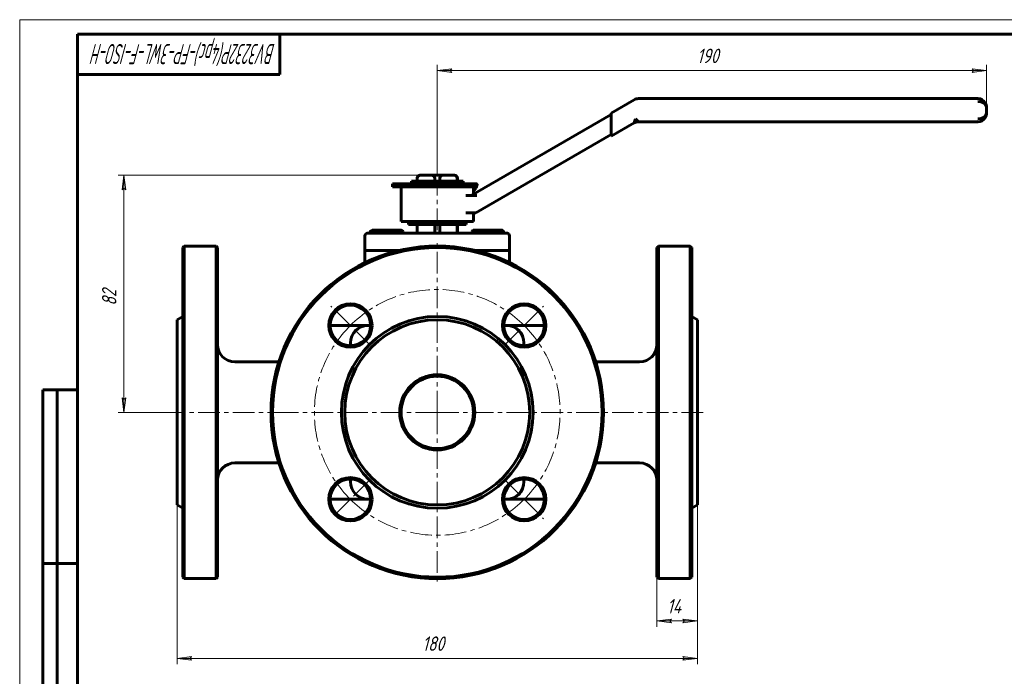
# Model space of a CAD drawing. Header units: millimetres. Extents: x 0 to 614, y 0 to 420.
# Tile 3 of 4: x 0 to 341, y 193 to 420. Entities that reach past the tile are written whole.
import ezdxf

# ---------------------------------------------------------------- set-up
doc = ezdxf.new("R2010")
doc.units = ezdxf.units.MM
for name, pattern in [('K5LT_AXLED', [12, 7.5, -1.5, 1.5, -1.5]), ('K5LT_BASIC', [0]), ('K5LT_THIN', [0])]:
    doc.linetypes.add(name, pattern=pattern)
doc.layers.add('Системный слой', color=7, linetype='Continuous')
doc.layers.add('Системный слой (1)', color=7, linetype='Continuous', true_color=0x6c6c6c)
doc.styles.add('KDIMTEXTSTYLE', font='txt', dxfattribs={"width": 0.96, "oblique": 15, "height": 5})
doc.styles.add('KTEXTSTYLE', font='txt', dxfattribs={"width": 0.96, "height": 5})
doc.dimstyles.new('KDIMSTYLE (1.00)', dxfattribs={"dimtxt": 5, "dimasz": 1, "dimexe": 2, "dimexo": 0, "dimgap": 1, "dimtad": 1, "dimtxsty": 'KDIMTEXTSTYLE', "dimsah": 1, "dimcen": 0, "dimdle": 1, "dimadec": 0, "dimazin": 0, "dimtfac": 0.667, "dimtmove": 0, "dimatfit": 3, "dimfxl": 1, "dimtvp": 1, "dimtolj": 1, "dimtzin": 0, "dimarcsym": 0})

# ---------------------------------------------------------------- blocks, each defined once
blk = doc.blocks.new('U0')
at = {"layer": 'Системный слой (1)', "color": 143, "linetype": 'K5LT_BASIC', "lineweight": 60, "true_color": 0x33acca}
for p, q in [((121.39, 314.21), (120.44, 314.21)), ((168.44, 314.21), (167.49, 314.21))]:
    blk.add_line(p, q, dxfattribs=at)
blk = doc.blocks.new('U1')
at = {"layer": 'Системный слой (1)', "color": 143, "linetype": 'K5LT_BASIC', "lineweight": 60, "true_color": 0x33acca}
for p, q in [((114.44, 308.21), (114.44, 307.27)), ((114.44, 261.16), (114.44, 260.21))]:
    blk.add_line(p, q, dxfattribs=at)
blk = doc.blocks.new('U2')
at = {"layer": 'Системный слой (1)', "color": 143, "linetype": 'K5LT_BASIC', "lineweight": 60, "true_color": 0x33acca}
for p, q in [((68.44, 284.21), (68.44, 341.21)), ((68.44, 227.21), (68.44, 284.21))]:
    blk.add_line(p, q, dxfattribs=at)
blk = doc.blocks.new('U3')
at = {"layer": 'Системный слой (1)', "color": 143, "linetype": 'K5LT_BASIC', "lineweight": 60, "true_color": 0x33acca}
for p, q in [((174.44, 307.27), (174.44, 308.21)), ((174.44, 260.21), (174.44, 261.16))]:
    blk.add_line(p, q, dxfattribs=at)
blk = doc.blocks.new('U4')
at = {"layer": 'Системный слой (1)', "color": 143, "linetype": 'K5LT_BASIC', "lineweight": 60, "true_color": 0x33acca}
for p, q in [((131.39, 340.21), (125.44, 340.21)), ((163.44, 340.21), (157.49, 340.21))]:
    blk.add_line(p, q, dxfattribs=at)
blk = doc.blocks.new('U5')
at = {"layer": 'Системный слой (1)', "color": 143, "linetype": 'K5LT_BASIC', "lineweight": 60, "true_color": 0x33acca}
for p, q in [((120.44, 254.21), (121.39, 254.21)), ((167.49, 254.21), (168.44, 254.21))]:
    blk.add_line(p, q, dxfattribs=at)
blk = doc.blocks.new('U6')
at = {"layer": 'Системный слой (1)', "color": 143, "linetype": 'K5LT_BASIC', "lineweight": 60, "true_color": 0x33acca}
for p, q in [((54.44, 284.21), (54.44, 316.21)), ((54.44, 252.21), (54.44, 284.21))]:
    blk.add_line(p, q, dxfattribs=at)
blk = doc.blocks.new('U7')
at = {"layer": 'Системный слой (1)', "color": 143, "linetype": 'K5LT_BASIC', "lineweight": 60, "true_color": 0x33acca}
for p, q in [((56.44, 341.21), (56.44, 284.21)), ((56.44, 284.21), (56.44, 227.21))]:
    blk.add_line(p, q, dxfattribs=at)
blk = doc.blocks.new('U8')
at = {"layer": 'Системный слой (1)', "color": 143, "linetype": 'K5LT_BASIC', "lineweight": 60, "true_color": 0x33acca}
for p, q in [((156.63, 346.95), (156.5, 346.77)), ((156.74, 347.08), (156.63, 346.95)), ((156.86, 347.17), (156.74, 347.08)), ((156.91, 347.19), (156.86, 347.17)), ((156.97, 347.21), (156.91, 347.19)), ((157.03, 347.21), (156.97, 347.21))]:
    blk.add_line(p, q, dxfattribs=at)
blk = doc.blocks.new('U9')
at = {"layer": 'Системный слой (1)', "color": 143, "linetype": 'K5LT_BASIC', "lineweight": 60, "true_color": 0x33acca}
for p, q in [((131.83, 347.19), (131.59, 347.21)), ((132.07, 347.12), (131.83, 347.19)), ((132.33, 346.99), (132.07, 347.12)), ((132.43, 346.93), (132.33, 346.99)), ((132.54, 346.85), (132.43, 346.93)), ((132.66, 346.77), (132.54, 346.85))]:
    blk.add_line(p, q, dxfattribs=at)
blk = doc.blocks.new('U10')
at = {"layer": 'Системный слой (1)', "color": 143, "linetype": 'K5LT_BASIC', "lineweight": 60, "true_color": 0x33acca}
for p, q in [((156.94, 360.81), (157.86, 361.86)), ((157.86, 361.86), (157.94, 362.21))]:
    blk.add_line(p, q, dxfattribs=at)
blk = doc.blocks.new('U11')
at = {"layer": 'Системный слой (1)', "color": 143, "linetype": 'K5LT_BASIC', "lineweight": 60, "true_color": 0x33acca}
for p, q in [((156.94, 359.68), (156.94, 362.21)), ((156.94, 350.21), (156.94, 353.21))]:
    blk.add_line(p, q, dxfattribs=at)
blk = doc.blocks.new('U12')
at = {"layer": 'Системный слой (1)', "color": 30, "linetype": 'K5LT_AXLED', "lineweight": 18, "true_color": 0xff8000}
for q in [(144.44, 343.71), (84.94, 284.21), (203.94, 284.21), (144.44, 224.71)]:
    blk.add_line((144.44, 284.21), q, dxfattribs=at)
blk = doc.blocks.new('U13')
at = {"layer": 'Системный слой (1)', "color": 30, "linetype": 'K5LT_AXLED', "lineweight": 18, "true_color": 0xff8000}
for p, q in [((114.39, 314.27), (107.67, 320.98)), ((174.49, 314.27), (181.21, 320.98)), ((121.11, 307.55), (114.39, 314.27)), ((167.78, 307.55), (174.49, 314.27)), ((120.75, 260.53), (114.39, 254.16)), ((167.78, 260.88), (174.49, 254.16)), ((114.39, 254.16), (108.03, 247.8)), ((174.49, 254.16), (181.21, 247.44))]:
    blk.add_line(p, q, dxfattribs=at)
for start, end in [(45, 135), (135, 225), (315, 45), (225, 315)]:
    blk.add_arc((144.44, 284.21), 42.5, start, end, dxfattribs=at)
blk = doc.blocks.new('D0')
at = {"layer": 'Системный слой (1)'}
for points in [[(54.44, 199.15), (59.44, 199.81), (58.94, 199.15), (59.44, 198.49)], [(229.44, 198.49), (234.44, 199.15), (229.44, 199.81), (229.94, 199.15)]]:
    blk.add_hatch(color=7, dxfattribs=at).paths.add_polyline_path(points)
at = {"layer": 'Системный слой (1)', "color": 7, "linetype": 'K5LT_THIN', "lineweight": 18, "true_color": 0xffffff}
for p, q in [((54.44, 252.21), (54.44, 197.15)), ((234.44, 252.21), (234.44, 197.15)), ((54.44, 199.15), (59.44, 199.81)), ((59.44, 198.49), (54.44, 199.15)), ((59.44, 199.81), (58.94, 199.15)), ((58.94, 199.15), (59.44, 198.49)), ((229.94, 199.15), (229.44, 199.81)), ((229.44, 199.81), (234.44, 199.15)), ((234.44, 199.15), (229.44, 198.49)), ((229.44, 198.49), (229.94, 199.15))]:
    blk.add_line(p, q, dxfattribs=at)
blk.add_wipeout([(139.3, 200.15), (139.3, 207.53), (149.17, 207.53), (149.17, 200.15)]).dxf.layer = 'Системный слой (1)'
blk.add_line((54.44, 199.15), (234.44, 199.15), dxfattribs=at)
at = {"layer": 'Системный слой (1)', "color": 7, "insert": (139.3, 206.74), "char_height": 5, "attachment_point": 1, "style": 'KTEXTSTYLE'}
blk.add_mtext('\\fArial|b0|c204|p34;\\H5.0;\\W1.000;\\Q15;\\fGOST Type AU|b0|i0|c204|p34;\\Q15;\\W0.960;180', dxfattribs=at)
blk = doc.blocks.new('KDIMARROW_01')
at = {"layer": 'Системный слой'}
blk.add_hatch(color=0, dxfattribs=at).paths.add_polyline_path([(-5, -0.66), (0, 0), (-5, 0.66), (-4.5, 0)])
at = {"layer": 'Системный слой', "color": 0, "linetype": 'K5LT_THIN', "lineweight": 18}
for p, q in [((-4.5, 0), (-5, 0.66)), ((-5, 0.66), (0, 0)), ((0, 0), (-5, -0.66)), ((-5, -0.66), (-4.5, 0))]:
    blk.add_line(p, q, dxfattribs=at)
at = {"layer": 'Системный слой (1)', "color": 0, "linetype": 'K5LT_THIN', "lineweight": 18}
blk.add_line((144.44, 284.21), (143.44, 284.21), dxfattribs=at)
blk = doc.blocks.new('D1')
at = {"layer": 'Системный слой (1)', "color": 7, "linetype": 'K5LT_THIN', "lineweight": 18, "true_color": 0xffffff}
for p, q in [((234.44, 252.21), (234.44, 210.1)), ((220.44, 227.21), (220.44, 210.1))]:
    blk.add_line(p, q, dxfattribs=at)
blk.add_wipeout([(223.95, 213.1), (223.95, 220.49), (230.65, 220.49), (230.65, 213.1)]).dxf.layer = 'Системный слой (1)'
at = {"layer": 'Системный слой (1)'}
for points in [[(224.94, 212.1), (225.44, 212.76), (220.44, 212.1), (225.44, 211.45)], [(234.44, 212.1), (229.44, 212.76), (229.94, 212.1), (229.44, 211.45)]]:
    blk.add_hatch(color=7, dxfattribs=at).paths.add_polyline_path(points)
at = {"layer": 'Системный слой (1)', "color": 7, "linetype": 'K5LT_THIN', "lineweight": 18, "true_color": 0xffffff}
for p, q in [((220.44, 212.1), (225.44, 212.76)), ((225.44, 211.45), (220.44, 212.1)), ((220.44, 212.1), (234.44, 212.1)), ((225.44, 212.76), (224.94, 212.1)), ((224.94, 212.1), (225.44, 211.45)), ((229.94, 212.1), (229.44, 212.76)), ((229.44, 212.76), (234.44, 212.1)), ((234.44, 212.1), (229.44, 211.45)), ((229.44, 211.45), (229.94, 212.1))]:
    blk.add_line(p, q, dxfattribs=at)
at = {"layer": 'Системный слой (1)', "color": 7, "insert": (223.95, 219.69), "char_height": 5, "attachment_point": 1, "style": 'KTEXTSTYLE'}
blk.add_mtext('\\fArial|b0|c204|p34;\\H5.0;\\W1.000;\\Q15;\\fGOST Type AU|b0|i0|c204|p34;\\Q15;\\W0.960;14', dxfattribs=at)
blk = doc.blocks.new('D2')
at = {"layer": 'Системный слой (1)'}
for points in [[(36.72, 361.21), (36.06, 366.21), (35.4, 361.21), (36.06, 361.71)], [(36.06, 284.21), (36.72, 289.21), (36.06, 288.71), (35.4, 289.21)]]:
    blk.add_hatch(color=7, dxfattribs=at).paths.add_polyline_path(points)
at = {"layer": 'Системный слой (1)', "color": 7, "linetype": 'K5LT_THIN', "lineweight": 18, "true_color": 0xffffff}
for p, q in [((144.44, 366.21), (34.06, 366.21)), ((35.4, 361.21), (36.06, 366.21)), ((36.06, 366.21), (36.72, 361.21)), ((36.06, 361.71), (35.4, 361.21)), ((36.72, 361.21), (36.06, 361.71)), ((36.06, 284.21), (35.4, 289.21)), ((35.4, 289.21), (36.06, 288.71)), ((36.06, 288.71), (36.72, 289.21)), ((36.72, 289.21), (36.06, 284.21)), ((54.44, 284.21), (34.06, 284.21))]:
    blk.add_line(p, q, dxfattribs=at)
blk.add_wipeout([(35.06, 321.13), (27.68, 321.13), (27.68, 328.97), (35.06, 328.97)]).dxf.layer = 'Системный слой (1)'
blk.add_line((36.06, 284.21), (36.06, 366.21), dxfattribs=at)
at = {"layer": 'Системный слой (1)', "color": 7, "insert": (28.47, 321.13), "char_height": 5, "attachment_point": 1, "rotation": 90, "style": 'KTEXTSTYLE'}
blk.add_mtext('\\fArial|b0|c204|p34;\\H5.0;\\W1.000;\\Q15;\\fGOST Type AU|b0|i0|c204|p34;\\Q15;\\W0.960;82', dxfattribs=at)
blk = doc.blocks.new('D3')
at = {"layer": 'Системный слой (1)'}
for points in [[(144.44, 402.41), (149.44, 403.06), (148.94, 402.41), (149.44, 401.75)], [(329.44, 401.75), (334.44, 402.41), (329.44, 403.06), (329.94, 402.41)]]:
    blk.add_hatch(color=7, dxfattribs=at).paths.add_polyline_path(points)
at = {"layer": 'Системный слой (1)', "color": 7, "linetype": 'K5LT_THIN', "lineweight": 18, "true_color": 0xffffff}
for p, q in [((144.44, 366.21), (144.44, 404.41)), ((144.44, 402.41), (149.44, 403.06)), ((149.44, 401.75), (144.44, 402.41)), ((149.44, 403.06), (148.94, 402.41)), ((148.94, 402.41), (149.44, 401.75)), ((329.94, 402.41), (329.44, 403.06)), ((329.44, 403.06), (334.44, 402.41)), ((334.44, 402.41), (329.44, 401.75)), ((329.44, 401.75), (329.94, 402.41)), ((334.44, 388.71), (334.44, 404.41))]:
    blk.add_line(p, q, dxfattribs=at)
blk.add_wipeout([(234.3, 403.41), (234.3, 410.79), (244.18, 410.79), (244.18, 403.41)]).dxf.layer = 'Системный слой (1)'
blk.add_line((144.44, 402.41), (334.44, 402.41), dxfattribs=at)
at = {"layer": 'Системный слой (1)', "color": 7, "insert": (234.3, 409.99), "char_height": 5, "attachment_point": 1, "style": 'KTEXTSTYLE'}
blk.add_mtext('\\fArial|b0|c204|p34;\\H5.0;\\W1.000;\\Q15;\\fGOST Type AU|b0|i0|c204|p34;\\Q15;\\W0.960;190', dxfattribs=at)
blk = doc.blocks.new('U42')
at = {"color": 7, "linetype": 'K5LT_THIN', "lineweight": 18, "true_color": 0xffffff}
for p, q in [((0, 0), (0, 420)), ((0, 420), (594, 420))]:
    blk.add_line(p, q, dxfattribs=at)
at = {"color": 143, "linetype": 'K5LT_BASIC', "lineweight": 60, "true_color": 0x33acca}
for p, q in [((20, 5), (20, 415)), ((20, 415), (589, 415)), ((90, 415), (90, 401)), ((90, 401), (20, 401)), ((8, 172), (8, 292)), ((20, 292), (8, 292)), ((13, 172), (13, 292)), ((20, 232), (8, 232))]:
    blk.add_line(p, q, dxfattribs=at)
at = {"color": 7, "insert": (88.48, 404.64), "char_height": 7, "attachment_point": 1, "rotation": 180, "style": 'KTEXTSTYLE'}
blk.add_mtext('\\fArial|b0|c204|p34;\\H5.0;\\W1.000;\\Q15;\\fGOST Type AU|b0|i0|c204|p34;\\Q15;\\W0.579;\\H7.00;BV3232P(4pc)-FP-3WL-F-ISO-H', dxfattribs=at)

msp = doc.modelspace()

# ---------------------------------------------------------------- linework, layer by layer
at = {"layer": 'Системный слой (1)', "color": 143, "linetype": 'K5LT_BASIC', "lineweight": 60, "true_color": 0x33acca}
for p, q in [((212.538, 392.312), (204.574, 387.714)), ((331.444, 392.714), (214.038, 392.714)), ((334.444, 387.714), (334.444, 389.714)), ((204.574, 387.178), (156.139, 359.214)), ((204.574, 387.714), (204.574, 386.559)), ((204.574, 380.869), (204.574, 386.559)), ((212.966, 385.714), (212.538, 384.312)), ((214.038, 384.714), (212.966, 385.714)), ((204.574, 379.714), (212.538, 384.312)), ((214.038, 384.714), (331.444, 384.714)), ((157.746, 353.214), (204.574, 380.25)), ((204.574, 380.869), (204.574, 379.714)), ((137.464, 364.214), (137.464, 365.214)), ((137.517, 364.214), (137.517, 365.214)), ((138.897, 366.214), (138.464, 366.214)), ((138.897, 366.214), (142.21, 366.214)), ((146.675, 366.214), (142.21, 366.214)), ((143.59, 364.214), (143.59, 365.214)), ((145.295, 364.214), (145.295, 365.214)), ((146.675, 366.214), (149.988, 366.214)), ((150.421, 366.214), (149.988, 366.214)), ((151.369, 364.214), (151.369, 365.214)), ((151.421, 364.214), (151.421, 365.214)), ((128.943, 362.214), (128.943, 363.214)), ((128.943, 363.214), (157.943, 363.214)), ((128.943, 362.214), (157.943, 362.214)), ((130.408, 363.224), (134.778, 363.224)), ((130.408, 363.214), (130.408, 363.224)), ((131.943, 350.214), (131.943, 362.214)), ((134.778, 363.214), (134.778, 363.224)), ((134.778, 363.224), (135.648, 363.224)), ((135.508, 363.224), (135.508, 364.214)), ((135.508, 364.214), (153.377, 364.214)), ((135.648, 363.224), (135.648, 363.214)), ((142.192, 363.224), (144.473, 363.224)), ((142.192, 363.214), (142.192, 363.224)), ((144.473, 363.224), (146.902, 363.224)), ((144.473, 363.214), (144.473, 363.224)), ((146.902, 363.214), (146.902, 363.224)), ((153.377, 363.214), (153.377, 364.214)), ((158.162, 362.721), (157.861, 361.855)), ((157.943, 362.214), (157.943, 363.214)), ((158.067, 363.214), (157.943, 363.214)), ((156.69, 359.214), (154.32, 359.214)), ((156.69, 359.214), (158.139, 359.214)), ((154.338, 353.214), (156.374, 353.214)), ((156.374, 353.214), (157.746, 353.214)), ((131.943, 350.214), (156.943, 350.214)), ((134.443, 350.214), (134.443, 349.214)), ((154.443, 349.214), (134.443, 349.214)), ((137.464, 346.214), (137.464, 349.214)), ((137.517, 346.214), (137.517, 349.214)), ((143.59, 346.214), (143.59, 349.214)), ((145.295, 346.214), (145.295, 349.214)), ((151.369, 346.214), (151.369, 349.214)), ((151.421, 346.214), (151.421, 349.214)), ((154.443, 350.214), (154.443, 349.214)), ((119.443, 345.214), (119.443, 340.214)), ((125.443, 346.214), (120.443, 346.214)), ((120.443, 346.214), (121.229, 346.214)), ((121.229, 346.214), (121.229, 346.768)), ((121.943, 347.214), (121.559, 346.993)), ((121.943, 347.214), (123.016, 347.214)), ((123.016, 347.214), (127.66, 347.214)), ((124.803, 346.214), (124.803, 346.768)), ((163.443, 346.214), (125.443, 346.214)), ((127.66, 347.214), (131.587, 347.214)), ((130.517, 346.214), (130.517, 346.768)), ((131.587, 347.214), (131.943, 347.214)), ((131.943, 347.214), (132.326, 346.993)), ((132.656, 346.214), (132.656, 346.768)), ((156.501, 346.214), (156.501, 346.768)), ((156.943, 347.214), (156.858, 347.165)), ((156.943, 347.214), (157.026, 347.214)), ((157.026, 347.214), (160.272, 347.214)), ((157.551, 346.214), (157.551, 346.768)), ((160.272, 347.214), (165.189, 347.214)), ((162.993, 346.214), (162.993, 346.768)), ((168.443, 346.214), (163.443, 346.214)), ((165.189, 347.214), (166.943, 347.214)), ((166.943, 347.214), (167.027, 347.165)), ((167.384, 346.214), (167.384, 346.768)), ((169.443, 345.214), (169.443, 340.214)), ((56.443, 341.214), (56.943, 341.714)), ((56.943, 284.214), (56.943, 341.714)), ((67.943, 341.714), (56.943, 341.714)), ((67.943, 341.714), (67.943, 284.214)), ((68.443, 341.214), (67.943, 341.714)), ((220.443, 341.214), (220.943, 341.714)), ((220.443, 341.214), (220.443, 227.214)), ((220.943, 284.214), (220.943, 341.714)), ((220.943, 341.714), (231.943, 341.714)), ((232.443, 341.214), (231.943, 341.714)), ((231.943, 341.714), (231.943, 284.214)), ((232.443, 227.214), (232.443, 341.214)), ((125.443, 340.214), (119.443, 340.214)), ((119.443, 340.214), (119.443, 339.214)), ((119.443, 339.214), (119.443, 335.995)), ((169.443, 340.214), (163.443, 340.214)), ((169.443, 339.214), (169.443, 340.214)), ((169.443, 339.214), (169.443, 335.995)), ((54.443, 316.214), (56.443, 317.369)), ((234.443, 316.214), (232.443, 317.369)), ((108.443, 314.214), (107.391, 314.214)), ((120.443, 314.214), (108.443, 314.214)), ((180.443, 314.214), (168.443, 314.214)), ((181.494, 314.214), (180.443, 314.214)), ((234.443, 316.214), (234.443, 252.214)), ((89.67, 301.714), (74.443, 301.714)), ((199.215, 301.714), (214.443, 301.714)), ((56.943, 226.714), (56.943, 284.214)), ((67.943, 284.214), (67.943, 226.714)), ((220.943, 226.714), (220.943, 284.214)), ((231.943, 284.214), (231.943, 226.714)), ((89.67, 266.714), (74.443, 266.714)), ((199.215, 266.714), (214.443, 266.714)), ((54.443, 252.214), (56.443, 251.059)), ((107.391, 254.214), (108.443, 254.214)), ((108.443, 254.214), (120.443, 254.214)), ((168.443, 254.214), (180.443, 254.214)), ((180.443, 254.214), (181.494, 254.214)), ((234.443, 252.214), (232.443, 251.059)), ((56.443, 227.214), (56.943, 226.714)), ((67.943, 226.714), (56.943, 226.714)), ((68.443, 227.214), (67.943, 226.714)), ((220.443, 227.214), (220.943, 226.714)), ((220.943, 226.714), (231.943, 226.714)), ((232.443, 227.214), (231.943, 226.714))]:
    msp.add_line(p, q, dxfattribs=at)
at = {"layer": 'Системный слой (1)', "color": 30, "linetype": 'K5LT_AXLED', "lineweight": 18, "true_color": 0xff8000}
for p, q in [((144.443, 347.214), (144.443, 364.214)), ((93.243, 284.214), (52.443, 284.214)), ((236.443, 284.214), (195.643, 284.214))]:
    msp.add_line(p, q, dxfattribs=at)
at = {"layer": 'Системный слой (1)', "color": 143, "linetype": 'K5LT_BASIC', "lineweight": 60, "true_color": 0x33acca}
for centre, radius in [((144.443, 284.214), 57), ((114.391, 314.266), 7.5), ((114.391, 314.266), 7), ((174.495, 314.266), 7.5), ((174.495, 314.266), 7), ((144.443, 284.214), 33.155), ((144.443, 284.214), 32), ((144.443, 284.214), 13), ((144.443, 284.214), 12.5), ((114.391, 254.162), 7.5), ((114.391, 254.162), 7), ((174.495, 254.162), 7.5), ((174.495, 254.162), 7)]:
    msp.add_circle(centre, radius, dxfattribs=at)
for centre, radius, start, end in [((214.038, 389.714), 3, 90, 120), ((331.444, 389.714), 3, 30.79502, 90), ((331.444, 387.714), 3, 270, 327.04887), ((214.038, 381.714), 3, 90, 120), ((138.464, 365.214), 1, 90, 180), ((150.421, 365.214), 1, 0, 90), ((120.443, 345.214), 1, 90, 180), ((168.443, 345.214), 1, 0, 90), ((144.443, 284.214), 57.5, 0, 180), ((120.443, 308.214), 6, 90, 180), ((168.443, 308.214), 6, 0, 90), ((74.443, 307.714), 6, 180, 270), ((214.443, 307.714), 6, 270, 0), ((144.443, 284.214), 57.5, 180, 0), ((74.443, 260.714), 6, 90, 180), ((214.443, 260.714), 6, 0, 90), ((120.443, 260.214), 6, 180, 270), ((168.443, 260.214), 6, 270, 0)]:
    msp.add_arc(centre, radius, start, end, dxfattribs=at)
for centre, major_axis, ratio, start_param, end_param in [((331.444, 389.714), (-3, 0), 0.6666667, 3.1415927, 4.712389), ((331.444, 387.714), (3, 0), 0.6666667, 4.712389, 6.2831853), ((148.452, 366.095), (9.71, -3.373), 0.3993468, 0, 0.0891993)]:
    msp.add_ellipse(centre, major_axis=major_axis, ratio=ratio, start_param=start_param, end_param=end_param, dxfattribs=at)
for points, knots in [([(333.961, 391.345), (333.972, 391.328), (333.982, 391.311), (334.017, 391.255), (334.04, 391.216), (334.106, 391.098), (334.146, 391.017), (334.183, 390.934), (334.183, 390.933), (334.192, 390.913), (334.2, 390.895), (334.215, 390.86), (334.221, 390.843), (334.234, 390.811), (334.24, 390.796), (334.251, 390.767), (334.256, 390.753), (334.266, 390.727), (334.27, 390.714), (334.279, 390.69), (334.283, 390.679), (334.29, 390.657), (334.294, 390.646), (334.3, 390.626), (334.303, 390.617), (334.309, 390.597), (334.312, 390.588), (334.317, 390.573), (334.318, 390.568), (334.322, 390.557), (334.323, 390.551), (334.328, 390.534), (334.331, 390.523), (334.34, 390.49), (334.346, 390.468), (334.363, 390.403), (334.373, 390.359), (334.4, 390.228), (334.414, 390.141), (334.438, 389.94), (334.444, 389.827), (334.444, 389.714)], [0.1754476, 0.1754476, 0.1754476, 0.1754476, 0.8772379, 0.8772379, 2.4562662, 2.4562662, 5.6143227, 5.6143227, 5.6791235, 5.6791235, 6.3837766, 6.3837766, 7.0243702, 7.0243702, 7.6067281, 7.6067281, 8.1361444, 8.1361444, 8.6174319, 8.6174319, 9.054966, 9.054966, 9.4527243, 9.4527243, 9.8143227, 9.8143227, 10.1759212, 10.1759212, 10.3799512, 10.3799512, 10.5905632, 10.5905632, 11.0052052, 11.0052052, 11.8344892, 11.8344892, 13.4798934, 13.4798934, 16.7443739, 16.7443739, 21, 21, 21, 21]), ([(334.02, 391.249), (334.03, 391.232), (334.04, 391.215), (334.072, 391.158), (334.093, 391.119), (334.152, 391.004), (334.187, 390.928), (334.22, 390.846), (334.222, 390.841), (334.23, 390.821), (334.236, 390.806), (334.247, 390.777), (334.252, 390.764), (334.261, 390.74), (334.265, 390.729), (334.273, 390.708), (334.276, 390.698), (334.282, 390.681), (334.285, 390.673), (334.29, 390.658), (334.292, 390.651), (334.296, 390.638), (334.298, 390.632), (334.302, 390.621), (334.303, 390.616), (334.306, 390.606), (334.308, 390.602), (334.31, 390.594), (334.311, 390.591), (334.314, 390.583), (334.315, 390.58), (334.316, 390.574), (334.317, 390.571), (334.319, 390.565), (334.32, 390.561), (334.323, 390.55), (334.326, 390.543), (334.332, 390.521), (334.336, 390.507), (334.348, 390.463), (334.355, 390.435), (334.375, 390.349), (334.387, 390.292), (334.416, 390.13), (334.43, 390.025), (334.442, 389.851), (334.444, 389.783), (334.444, 389.714)], [0.1860027, 0.1860027, 0.1860027, 0.1860027, 0.9300135, 0.9300135, 2.6040377, 2.6040377, 5.7660835, 5.7660835, 5.9638611, 5.9638611, 6.5914316, 6.5914316, 7.1257541, 7.1257541, 7.5806839, 7.5806839, 7.9680176, 7.9680176, 8.2977989, 8.2977989, 8.5785795, 8.5785795, 8.8176401, 8.8176401, 9.0211797, 9.0211797, 9.1944761, 9.1944761, 9.3420232, 9.3420232, 9.4895703, 9.4895703, 9.5809099, 9.5809099, 9.735485, 9.735485, 10.0305832, 10.0305832, 10.6137533, 10.6137533, 11.7660412, 11.7660412, 14.042512, 14.042512, 18.242512, 18.242512, 21, 21, 21, 21]), ([(333.961, 386.083), (333.972, 386.1), (333.982, 386.117), (334.017, 386.173), (334.039, 386.212), (334.105, 386.33), (334.145, 386.41), (334.189, 386.507), (334.196, 386.524), (334.21, 386.557), (334.217, 386.574), (334.23, 386.608), (334.237, 386.623), (334.248, 386.654), (334.254, 386.668), (334.264, 386.696), (334.269, 386.709), (334.277, 386.734), (334.281, 386.746), (334.289, 386.769), (334.293, 386.78), (334.3, 386.8), (334.303, 386.81), (334.309, 386.83), (334.312, 386.84), (334.317, 386.855), (334.318, 386.861), (334.322, 386.872), (334.323, 386.877), (334.328, 386.894), (334.331, 386.905), (334.34, 386.938), (334.346, 386.96), (334.363, 387.026), (334.373, 387.069), (334.4, 387.2), (334.414, 387.288), (334.438, 387.488), (334.444, 387.602), (334.444, 387.714)], [0.1750433, 0.1750433, 0.1750433, 0.1750433, 0.8752165, 0.8752165, 2.4506061, 2.4506061, 5.6013853, 5.6013853, 6.2303827, 6.2303827, 6.8972041, 6.8972041, 7.5034054, 7.5034054, 8.0544975, 8.0544975, 8.5554904, 8.5554904, 9.0109384, 9.0109384, 9.424982, 9.424982, 9.8013853, 9.8013853, 10.1777887, 10.1777887, 10.3817828, 10.3817828, 10.5923576, 10.5923576, 11.0069265, 11.0069265, 11.8360644, 11.8360644, 13.4811786, 13.4811786, 16.7450838, 16.7450838, 21, 21, 21, 21]), ([(137.517, 365.214), (137.517, 365.315), (137.539, 365.431), (137.615, 365.635), (137.69, 365.748), (137.87, 365.94), (138.016, 366.031), (138.373, 366.181), (138.658, 366.214), (138.897, 366.214)], [0.44696403, 0.44696403, 0.44696403, 0.44696403, 0.47713553, 0.47713553, 0.51603848, 0.51603848, 0.57256995, 0.57256995, 0.67384899, 0.67384899, 0.67384899, 0.67384899]), ([(142.21, 366.214), (142.449, 366.214), (142.734, 366.181), (143.091, 366.031), (143.237, 365.94), (143.417, 365.748), (143.492, 365.635), (143.568, 365.431), (143.59, 365.315), (143.59, 365.214)], [1.11400712, 1.11400712, 1.11400712, 1.11400712, 1.21528616, 1.21528616, 1.27181762, 1.27181762, 1.31072058, 1.31072058, 1.34089208, 1.34089208, 1.34089208, 1.34089208]), ([(145.295, 365.214), (145.295, 365.315), (145.317, 365.431), (145.393, 365.635), (145.468, 365.748), (145.648, 365.94), (145.794, 366.031), (146.151, 366.181), (146.436, 366.214), (146.675, 366.214)], [0.44696403, 0.44696403, 0.44696403, 0.44696403, 0.47713553, 0.47713553, 0.51603848, 0.51603848, 0.57256995, 0.57256995, 0.67384899, 0.67384899, 0.67384899, 0.67384899]), ([(149.988, 366.214), (150.227, 366.214), (150.512, 366.181), (150.869, 366.031), (151.015, 365.94), (151.195, 365.748), (151.27, 365.635), (151.346, 365.431), (151.369, 365.315), (151.369, 365.214)], [1.11400712, 1.11400712, 1.11400712, 1.11400712, 1.21528616, 1.21528616, 1.27181762, 1.27181762, 1.31072058, 1.31072058, 1.34089208, 1.34089208, 1.34089208, 1.34089208]), ([(157.943, 362.571), (157.943, 362.56), (157.943, 362.539), (157.944, 362.51), (157.945, 362.485), (157.947, 362.456), (157.951, 362.433), (157.956, 362.417), (157.96, 362.408), (157.965, 362.403), (157.97, 362.401), (157.975, 362.401), (157.98, 362.404), (157.987, 362.409), (157.995, 362.419), (158.004, 362.433), (158.014, 362.451), (158.022, 362.467), (158.03, 362.484), (158.037, 362.5), (158.044, 362.515), (158.05, 362.529), (158.056, 362.546), (158.064, 362.566), (158.071, 362.586), (158.078, 362.605), (158.084, 362.621), (158.089, 362.635), (158.098, 362.661), (158.117, 362.718), (158.144, 362.794), (158.176, 362.885), (158.208, 362.978), (158.23, 363.041), (158.243, 363.08)], [0, 0, 0, 0, 1.3085077, 2.6216392, 3.899853, 5.1447321, 7.55734, 8.7038295, 9.7861507, 10.8482626, 11.8436316, 12.8002879, 13.6954747, 14.572957, 15.6416422, 16.8833903, 18.0230767, 18.8505502, 19.3785061, 20.3191274, 20.7219816, 21.0771886, 21.7385752, 22.3121552, 22.9234563, 23.3619593, 23.8358962, 24.1247347, 24.5510133, 26.0104392, 29.1807174, 31.7201756, 33.1923973, 35, 35, 35, 35]), ([(158.243, 363.08), (158.203, 363.143), (158.155, 363.187), (158.095, 363.211), (158.081, 363.214), (158.067, 363.214)], [0, 0, 0, 0, 0.038831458, 0.038831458, 0.051866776, 0.051866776, 0.051866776, 0.051866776])]:
    msp.add_open_spline(points, degree=3, knots=knots, dxfattribs=at)
for points, weights in [([(123.016, 347.214), (122.187, 347.214), (121.229, 346.768)], [1, 1.0379548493, 1]), ([(121.229, 346.768), (121.4, 346.901), (121.559, 346.993)], [1, 1.01102834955, 1.01564779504]), ([(124.803, 346.768), (123.845, 347.214), (123.016, 347.214)], [1, 1.0379548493, 1]), ([(127.66, 347.214), (126.334, 347.214), (124.803, 346.768)], [1, 1.0379548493, 1]), ([(130.517, 346.768), (128.986, 347.214), (127.66, 347.214)], [1, 1.0379548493, 1]), ([(131.587, 347.214), (131.09, 347.214), (130.517, 346.768)], [1, 1.0379548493, 1]), ([(157.551, 346.768), (157.27, 347.214), (157.026, 347.214)], [1, 1.0379548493, 1]), ([(160.272, 347.214), (159.009, 347.214), (157.551, 346.768)], [1, 1.0379548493, 1]), ([(162.993, 346.768), (161.535, 347.214), (160.272, 347.214)], [1, 1.0379548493, 1]), ([(165.189, 347.214), (164.17, 347.214), (162.993, 346.768)], [1, 1.0379548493, 1]), ([(167.384, 346.768), (166.208, 347.214), (165.189, 347.214)], [1, 1.0379548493, 1]), ([(167.027, 347.165), (167.195, 347.069), (167.384, 346.768)], [1.01688693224, 1.0252760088, 1])]:
    msp.add_rational_spline(points, weights, degree=2, dxfattribs=at)

# ---------------------------------------------------------------- block references
at = {"layer": 'Системный слой (1)'}
for name in ['U10', 'U11', 'U9', 'U8', 'U7', 'U2', 'U12', 'U4', 'U13', 'U6', 'U0', 'U1', 'U3', 'U5']:
    msp.add_blockref(name, (0, 0), dxfattribs=at)

# ---------------------------------------------------------------- next in the draw order: dimensions: what is measured, and where the dimension line sits
at = {"layer": 'Системный слой (1)', "color": 7}
dim = msp.add_linear_dim(base=(36.061, 284.214), p1=(144.443, 366.214), p2=(54.443, 284.214), angle=90, dimstyle='KDIMSTYLE (1.00)', override={"dimexo": 0, "dimpost": '\\fGOST Type AU|b0|c204|p34;\\H5.0;\\W0.960;\\Q15;<>', "dimblk1": 'KDIMARROW_01', "dimblk2": 'KDIMARROW_01', "dimse1": 0, "dimse2": 0, "dimclrt": 7, "dimtol": 1, "dimtp": 0, "dimtm": 0, "dimtdec": 5, "dimtolj": 1}, dxfattribs=at)
dim.commit()
dim.dimension.update_dxf_attribs({"geometry": 'D2', "text_midpoint": (36.061, 325.214), "dimtype": 160})
dim = msp.add_linear_dim(base=(54.443, 199.148), p1=(234.443, 252.214), p2=(54.443, 252.214), dimstyle='KDIMSTYLE (1.00)', override={"dimexo": 0, "dimpost": '\\fGOST Type AU|b0|c204|p34;\\H5.0;\\W0.960;\\Q15;<>', "dimblk1": 'KDIMARROW_01', "dimblk2": 'KDIMARROW_01', "dimse1": 0, "dimse2": 0, "dimclrt": 7, "dimtol": 1, "dimtp": 0, "dimtm": 0, "dimtdec": 5, "dimtolj": 1}, dxfattribs=at)
dim.commit()
dim.dimension.update_dxf_attribs({"geometry": 'D0', "text_midpoint": (144.443, 199.148), "dimtype": 160})

# ---------------------------------------------------------------- next in the draw order: dimensions: what is measured, and where the dimension line sits
for base, p1, p2, picture, middle in [((144.443, 402.406), (334.444, 388.714), (144.443, 366.214), 'D3', (239.443, 402.406)), ((220.443, 212.105), (234.443, 252.214), (220.443, 227.214), 'D1', (227.443, 212.105))]:
    dim = msp.add_linear_dim(base=base, p1=p1, p2=p2, dimstyle='KDIMSTYLE (1.00)', override={"dimexo": 0, "dimpost": '\\fGOST Type AU|b0|c204|p34;\\H5.0;\\W0.960;\\Q15;<>', "dimblk1": 'KDIMARROW_01', "dimblk2": 'KDIMARROW_01', "dimse1": 0, "dimse2": 0, "dimclrt": 7, "dimtol": 1, "dimtp": 0, "dimtm": 0, "dimtdec": 5, "dimtolj": 1}, dxfattribs=at)
    dim.commit()
    dim.dimension.update_dxf_attribs({"geometry": picture, "text_midpoint": middle, "dimtype": 160})

# ---------------------------------------------------------------- next in the draw order: block references
msp.add_blockref('U42', (0, 0))

doc.saveas('drawing.dxf')
